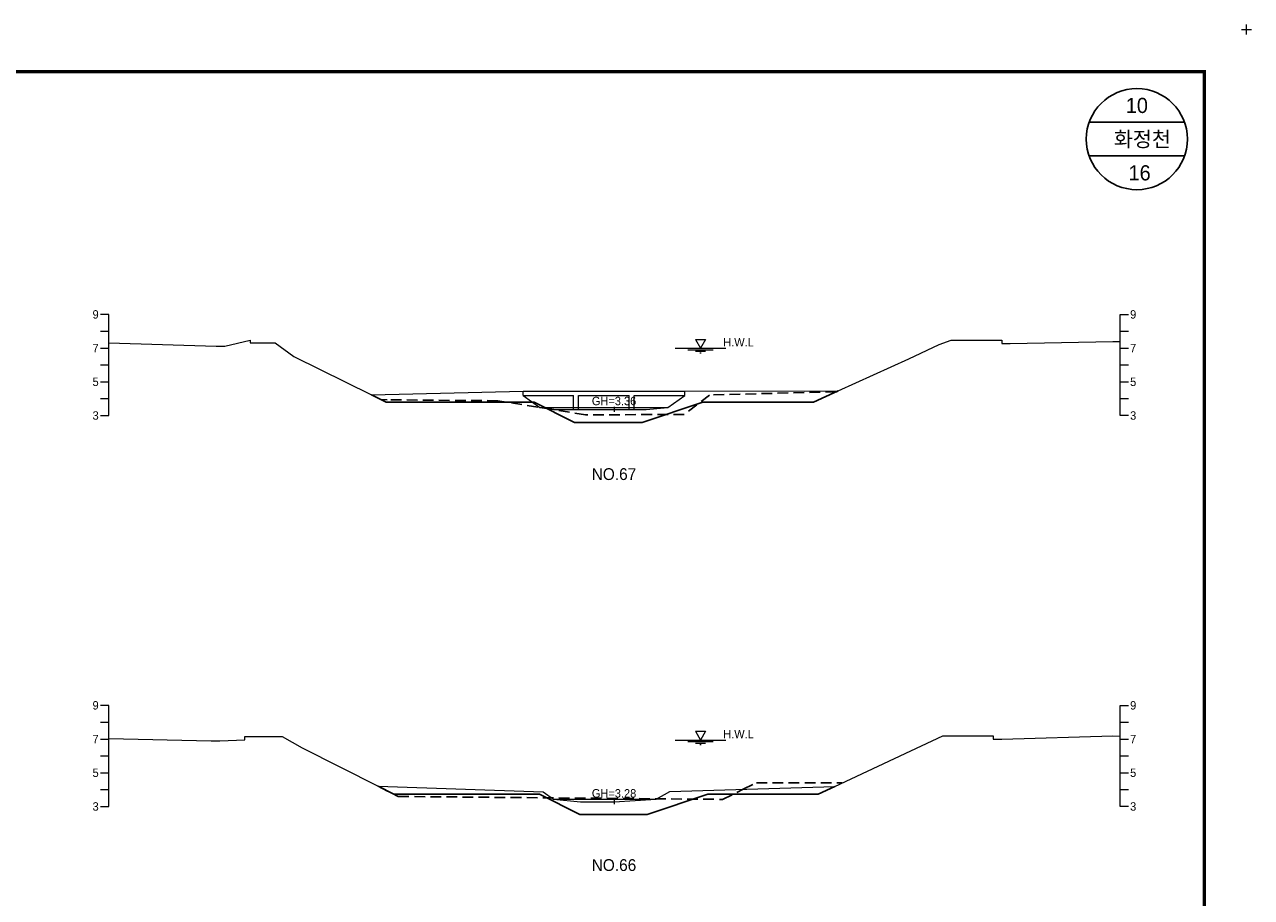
# Model space of a CAD drawing. Header units: metres. Extents: x 14497 to 21228, y -537 to 5153.
# Tile 26 of 40: x 16675 to 17403, y 4635 to 5153. Entities that reach past the tile are written whole.
import ezdxf
from ezdxf.enums import TextEntityAlignment as Align

# ---------------------------------------------------------------- set-up
doc = ezdxf.new("R2010")
doc.units = ezdxf.units.M
doc.linetypes.add('DASHED2', pattern=[9.525, 6.35, -3.175])
for name, color, linetype in [('96년횡단', 160, 'DASHED2'), ('BOX', 6, 'CONTINUOUS'), ('DT2', 7, 'CONTINUOUS'), ('SWL', 7, 'CONTINUOUS'), ('계획', 6, 'CONTINUOUS')]:
    doc.layers.add(name, color=color, linetype=linetype)
for name, color, linetype, lineweight in [('DT1', 3, 'CONTINUOUS', 0), ('GT1', 2, 'CONTINUOUS', 0), ('LT1', 4, 'CONTINUOUS', 0), ('ST1', 7, 'CONTINUOUS', 0)]:
    doc.layers.add(name, color=color, linetype=linetype, lineweight=lineweight)
doc.styles.get("Standard").update_dxf_attribs({"font": 'Gulim.ttf'})

# ---------------------------------------------------------------- blocks, each defined once
blk = doc.blocks.new('SWL')
at = {"layer": 'LT1'}
for p, q in [((-15, 0), (15, 0)), ((-3, 5.2), (3, 5.2)), ((-3, 5.2), (0, 0)), ((3, 5.2), (0, 0)), ((-7.5, -0.9), (7.5, -0.9)), ((-3, -1.8), (3, -1.8)), ((-0.38, -2.7), (0.38, -2.7))]:
    blk.add_line(p, q, dxfattribs=at)

msp = doc.modelspace()

# ---------------------------------------------------------------- linework, layer by layer
at = {"layer": '96년횡단'}
for points in [[(17157.79, 4935.6), (17156.7, 4935.11), (17081.48, 4933.16), (17066.36, 4921.53), (17007.78, 4921.47), (16955.82, 4929.75), (16890.15, 4930.31), (16886.41, 4930.53), (16880.79, 4933.3)], [(17101.49, 4699.18), (17109.32, 4702.98), (17160.24, 4702.98)], [(16884.79, 4701), (16896.77, 4694.93), (17089.13, 4693.2), (17101.49, 4699.18)]]:
    msp.add_lwpolyline(points, dxfattribs=at)
at = {"layer": 'BOX'}
for p, q in [((17363.28, 5095), (17306.72, 5095)), ((17363.28, 5075), (17306.72, 5075))]:
    msp.add_line(p, q, dxfattribs=at)
at = {"layer": 'BOX', "const_width": 2}
msp.add_lwpolyline([(15975, 4145), (17375, 4145), (17375, 5125), (15975, 5125)], close=True, dxfattribs=at)
at = {"layer": 'BOX'}
msp.add_circle((17335, 5085), 30, dxfattribs=at)
at = {"layer": 'DT1'}
for p, q in [((16970.79, 4935.4), (17066.79, 4935.4)), ((16970.79, 4932.9), (16970.79, 4935.4)), ((16970.79, 4932.9), (17000.79, 4932.9)), ((17000.79, 4924.6), (17000.79, 4932.9)), ((17003.79, 4924.6), (17003.79, 4932.9)), ((17003.79, 4932.9), (17033.79, 4932.9)), ((17033.79, 4924.6), (17033.79, 4932.9)), ((17036.79, 4924.6), (17036.79, 4932.9)), ((17036.79, 4932.9), (17066.79, 4932.9)), ((17066.79, 4932.9), (17066.79, 4935.4)), ((16980.79, 4925.7), (17056.79, 4925.7)), ((16988.79, 4693.3), (17049.79, 4693.3))]:
    msp.add_line(p, q, dxfattribs=at)
at = {"layer": 'GT1'}
for points in [[(16725, 4964.2), (16788.79, 4962.2), (16793.79, 4962.2), (16808.79, 4965.7), (16808.79, 4964.2), (16823.79, 4964.2), (16834.79, 4956), (16880.79, 4933.3), (16970.79, 4935.4)], [(17066.79, 4935.4), (17157.79, 4935.6), (17199.79, 4954.6), (17217.79, 4963.2), (17224.79, 4965.7), (17254.79, 4965.7), (17254.79, 4963.7), (17259.79, 4963.7), (17320.79, 4965), (17325, 4964.91)], [(16970.79, 4932.9), (16980.79, 4925.7), (16988.79, 4924.6), (17018.79, 4924.6), (17043.79, 4924.6), (17056.79, 4925.7), (17066.79, 4932.9)], [(17024.79, 4926.1), (17024.79, 4923.1)], [(17024.79, 4926.1), (17024.79, 4923.1)], [(16725, 4729.38), (16785.79, 4728), (16790.79, 4728), (16805.79, 4728.6), (16805.79, 4730.6), (16820.79, 4730.6), (16827.79, 4730.6), (16839.79, 4723.8), (16884.79, 4701), (16982.79, 4697.6), (16988.79, 4693.3), (17004.79, 4691.8), (17024.79, 4691.8), (17049.79, 4693.3), (17057.79, 4697.8), (17155.79, 4700.9), (17200.79, 4722), (17219.79, 4730.9), (17224.79, 4730.9), (17249.79, 4730.9), (17249.79, 4728.9), (17254.79, 4728.9), (17320.79, 4730.9), (17325, 4730.77)], [(17024.79, 4693.3), (17024.79, 4690.3)], [(17024.79, 4693.3), (17024.79, 4690.3)]]:
    msp.add_lwpolyline(points, dxfattribs=at)
at = {"layer": 'LT1'}
for p, q in [((17397, 5150), (17403, 5150)), ((17397, 5150), (17403, 5150)), ((17400, 5147), (17400, 5153)), ((17400, 5147), (17400, 5153))]:
    msp.add_line(p, q, dxfattribs=at)
at = {"layer": 'ST1'}
for p, q in [((16725, 4981), (16720, 4981)), ((16725, 4921), (16725, 4981)), ((17325, 4921), (17325, 4981)), ((17325, 4981), (17330, 4981)), ((16720, 4971), (16725, 4971)), ((17325, 4971), (17330, 4971)), ((16720, 4961), (16725, 4961)), ((17325, 4961), (17330, 4961)), ((16720, 4951), (16725, 4951)), ((17325, 4951), (17330, 4951)), ((16720, 4941), (16725, 4941)), ((17325, 4941), (17330, 4941)), ((16720, 4931), (16725, 4931)), ((17325, 4931), (17330, 4931)), ((16720, 4921), (16725, 4921)), ((17330, 4921), (17325, 4921)), ((16725, 4749), (16720, 4749)), ((16725, 4689), (16725, 4749)), ((17325, 4689), (17325, 4749)), ((17325, 4749), (17330, 4749)), ((16720, 4739), (16725, 4739)), ((17325, 4739), (17330, 4739)), ((16720, 4729), (16725, 4729)), ((17325, 4729), (17330, 4729)), ((16720, 4719), (16725, 4719)), ((17325, 4719), (17330, 4719)), ((16720, 4709), (16725, 4709)), ((17325, 4709), (17330, 4709)), ((16720, 4699), (16725, 4699)), ((17325, 4699), (17330, 4699)), ((16720, 4689), (16725, 4689)), ((17330, 4689), (17325, 4689))]:
    msp.add_line(p, q, dxfattribs=at)
at = {"layer": '계획'}
for points in [[(16880.79, 4933.3), (16889.63, 4928.94), (16977.42, 4928.94), (17001.42, 4916.94), (17041.42, 4916.94), (17077.42, 4928.94), (17143.07, 4928.94), (17157.79, 4935.6)], [(16884.79, 4701), (16894.15, 4696.26), (16980.48, 4696.26), (17004.48, 4684.26), (17044.48, 4684.26), (17080.48, 4696.26), (17145.9, 4696.26), (17155.79, 4700.9)]]:
    msp.add_lwpolyline(points, dxfattribs=at)

# ---------------------------------------------------------------- block references
at = {"layer": 'SWL'}
for p in [(17076.15, 4960.89), (17076.15, 4728.39)]:
    msp.add_blockref('SWL', p, dxfattribs=at)

# ---------------------------------------------------------------- texts
at = {"layer": 'DT1'}
for s, p in [('9', (16719, 4981)), ('7', (16719, 4961)), ('5', (16719, 4941)), ('3', (16719, 4921)), ('9', (16719, 4749)), ('7', (16719, 4729)), ('5', (16719, 4709)), ('3', (16719, 4689))]:
    msp.add_text(s, height=5, dxfattribs=at).set_placement(p, align=Align.MIDDLE_RIGHT)
for s, p in [('9', (17331, 4981)), ('7', (17331, 4961)), ('5', (17331, 4941)), ('3', (17331, 4921)), ('9', (17331, 4749)), ('7', (17331, 4729)), ('5', (17331, 4709)), ('3', (17331, 4689))]:
    msp.add_text(s, height=5, dxfattribs=at).set_placement(p, align=Align.MIDDLE_LEFT)
for s, p in [('GH=3.36', (17024.79, 4929.6)), ('GH=3.36', (17024.79, 4929.6)), ('GH=3.28', (17024.79, 4696.8))]:
    msp.add_text(s, height=5, dxfattribs=at).set_placement(p, align=Align.MIDDLE_CENTER)
at = {"layer": 'DT2'}
for s, height, p in [(' 10 ', 9, (17335, 5105)), ('  화정천', 9, (17335, 5085)), (' 16', 9, (17335, 5065)), ('NO.67', 7, (17024.74, 4886.22)), ('NO.66', 7, (17024.74, 4654.22))]:
    msp.add_text(s, height=height, dxfattribs=at).set_placement(p, align=Align.MIDDLE_CENTER)
at = {"layer": 'LT1'}
for p in [(17098.65, 4964.47), (17098.65, 4731.97)]:
    msp.add_text('H.W.L', height=5, dxfattribs=at).set_placement(p, align=Align.MIDDLE_CENTER)

doc.saveas('drawing.dxf')
